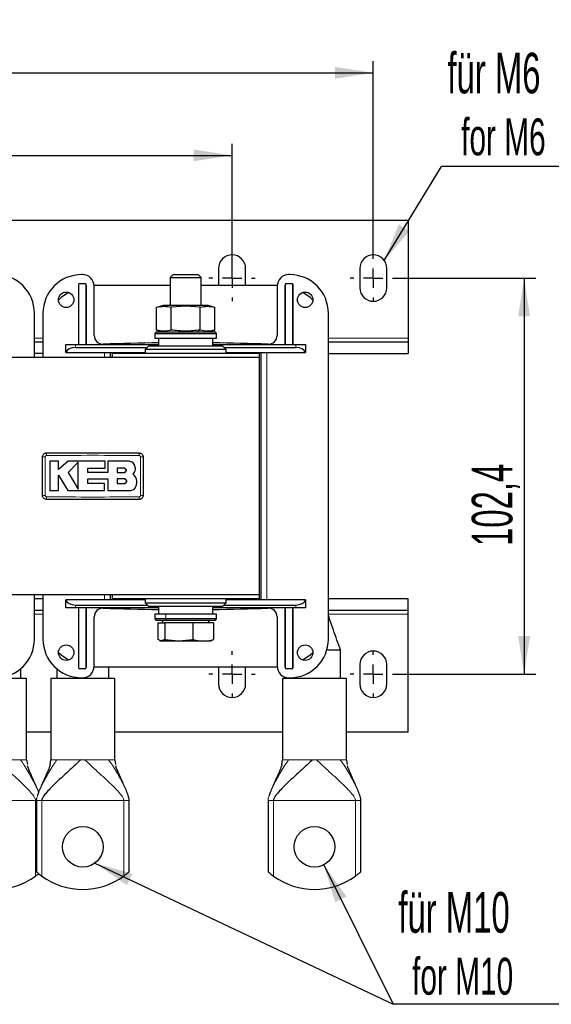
# Model space of a CAD drawing. Header units: millimetres. Extents: x 5 to 418, y 2 to 292.
# Tile 4 of 24: x 111 to 157, y 65 to 150. Entities that reach past the tile are written whole.
import ezdxf

# ---------------------------------------------------------------- set-up
doc = ezdxf.new("R2010")
doc.units = ezdxf.units.MM
doc.layers.add('SLD-0', color=7, linetype='Continuous')
doc.styles.add('SLDTEXTSTYLE0', font='TXT', dxfattribs={"width": 0.605})
doc.dimstyles.new('SLDDIMSTYLE0', dxfattribs={"dimtxt": 3.5, "dimasz": 3.302, "dimexe": 0, "dimexo": 0.0625, "dimgap": 0.875, "dimtad": 1, "dimlfac": 3, "dimrnd": 1e-09, "dimzin": 12, "dimdsep": 46, "dimtxsty": 'SLDTEXTSTYLE0', "dimsah": 1, "dimcen": 0.09, "dimadec": 0, "dimazin": 3, "dimtfac": 1, "dimtofl": 0, "dimtmove": 0, "dimatfit": 3, "dimfxl": 1, "dimfrac": 2, "dimtolj": 1, "dimtzin": 12, "dimarcsym": 0})
doc.dimstyles.new('SLDDIMSTYLE2', dxfattribs={"dimtxt": 0.18, "dimasz": 3.302, "dimexe": 0, "dimexo": 0.0625, "dimgap": 0, "dimtad": 0, "dimtih": 1, "dimtoh": 1, "dimdec": 0, "dimrnd": 1e-09, "dimzin": 0, "dimdsep": 46, "dimtxsty": 'Standard', "dimsah": 1, "dimcen": 0.09, "dimadec": 0, "dimazin": 0, "dimtfac": 3.302, "dimtdec": 0, "dimtofl": 0, "dimtmove": 0, "dimatfit": 3, "dimfxl": 1, "dimfrac": 2, "dimtolj": 1, "dimtzin": 0, "dimarcsym": 0})

# ---------------------------------------------------------------- blocks, each defined once
blk = doc.blocks.new('_D_4')
at = {"layer": 'SLD-0'}
for p, q in [((143.431, 128.042), (155.431, 128.042)), ((154.431, 128.042), (154.431, 93.909)), ((143.431, 93.909), (155.431, 93.909))]:
    blk.add_line(p, q, dxfattribs=at)
for points in [[(154.431, 128.042), (153.923, 124.74), (154.939, 124.74)], [(154.431, 93.909), (154.939, 97.211), (153.923, 97.211)]]:
    blk.add_solid(points, dxfattribs=at)
at = {"layer": 'SLD-0', "insert": (149.919, 104.96), "char_height": 3.5, "attachment_point": 1, "rotation": 90, "style": 'SLDTEXTSTYLE0'}
blk.add_mtext('102,4', dxfattribs=at)
blk = doc.blocks.new('_D_5')
at = {"layer": 'SLD-0'}
for p, q in [((70.597, 128.876), (70.597, 139.616)), ((129.264, 128.876), (129.264, 139.616)), ((70.597, 138.616), (129.264, 138.616))]:
    blk.add_line(p, q, dxfattribs=at)
for points in [[(70.597, 138.616), (73.899, 138.108), (73.899, 139.124)], [(129.264, 138.616), (125.962, 139.124), (125.962, 138.108)]]:
    blk.add_solid(points, dxfattribs=at)
at = {"layer": 'SLD-0', "insert": (95.92, 143.127), "char_height": 3.5, "attachment_point": 1, "style": 'SLDTEXTSTYLE0'}
blk.add_mtext('176', dxfattribs=at)
blk = doc.blocks.new('_D_6')
at = {"layer": 'SLD-0'}
for p, q in [((58.431, 128.876), (58.431, 146.731)), ((141.431, 130.042), (141.431, 146.731)), ((58.431, 145.731), (141.431, 145.731))]:
    blk.add_line(p, q, dxfattribs=at)
for points in [[(58.431, 145.731), (61.733, 145.223), (61.733, 146.239)], [(141.431, 145.731), (138.129, 146.239), (138.129, 145.223)]]:
    blk.add_solid(points, dxfattribs=at)
at = {"layer": 'SLD-0', "insert": (95.92, 150.243), "char_height": 3.5, "attachment_point": 1, "style": 'SLDTEXTSTYLE0'}
blk.add_mtext('249', dxfattribs=at)
blk = doc.blocks.new('SW_NOTE_0_16')
at = {"layer": 'SLD-0', "color": 0}
blk.add_line((14.321, 0), (0, 0), dxfattribs=at)
at = {"layer": 'SLD-0', "color": 0, "attachment_point": 1, "style": 'SLDTEXTSTYLE0'}
for s, insert, char_height in [('für M6', (0.499, 9.804), 3.5), ('for M6', (1.69, 4.139), 3.175)]:
    blk.add_mtext(s, dxfattribs=dict(at, insert=insert, char_height=char_height))
blk = doc.blocks.new('SW_NOTE_0_17')
at = {"layer": 'SLD-0', "color": 0}
blk.add_line((16.995, 0), (0, 0), dxfattribs=at)
blk.add_line((16.995, 0), (0, 0), dxfattribs=at)
at = {"layer": 'SLD-0', "color": 0, "attachment_point": 1, "style": 'SLDTEXTSTYLE0'}
for s, insert, char_height in [('für M10', (0.435, 9.67), 3.5), ('for M10', (1.626, 4.005), 3.175)]:
    blk.add_mtext(s, dxfattribs=dict(at, insert=insert, char_height=char_height))
blk = doc.blocks.new('SW_CENTERMARKSYMBOL_1')
at = {"layer": 'SLD-0', "color": 0}
for p, q in [((0, 1.667), (0, 2)), ((-1.667, 0), (-2, 0)), ((0, 0), (-0.833, 0)), ((0, 0), (0, 0.833)), ((0, 0), (0, -0.833)), ((0, 0), (0.833, 0)), ((1.667, 0), (2, 0)), ((0, -1.667), (0, -2))]:
    blk.add_line(p, q, dxfattribs=at)
blk = doc.blocks.new('SW_CENTERMARKSYMBOL_2')
at = {"layer": 'SLD-0', "color": 0}
for p, q in [((0, 1.667), (0, 2)), ((-1.667, 0), (-2, 0)), ((0, 0), (-0.833, 0)), ((0, 0), (0, 0.833)), ((0, 0), (0, -0.833)), ((0, 0), (0.833, 0)), ((1.667, 0), (2, 0)), ((0, -1.667), (0, -2))]:
    blk.add_line(p, q, dxfattribs=at)
blk = doc.blocks.new('SW_CENTERMARKSYMBOL_3')
at = {"layer": 'SLD-0', "color": 0}
for p, q in [((0, 1.667), (0, 2)), ((-1.667, 0), (-2, 0)), ((0, 0), (-0.833, 0)), ((0, 0), (0, 0.833)), ((0, 0), (0, -0.833)), ((0, 0), (0.833, 0)), ((1.667, 0), (2, 0)), ((0, -1.667), (0, -2))]:
    blk.add_line(p, q, dxfattribs=at)
blk = doc.blocks.new('SW_CENTERMARKSYMBOL_7')
at = {"layer": 'SLD-0', "color": 0}
for p, q in [((0, 1.667), (0, 2)), ((-1.667, 0), (-2, 0)), ((0, 0), (-0.833, 0)), ((0, 0), (0, 0.833)), ((0, 0), (0, -0.833)), ((0, 0), (0.833, 0)), ((1.667, 0), (2, 0)), ((0, -1.667), (0, -2))]:
    blk.add_line(p, q, dxfattribs=at)

msp = doc.modelspace()

# ---------------------------------------------------------------- linework, layer by layer
at = {"color": 7, "linetype": 'Continuous', "lineweight": 25}
for p, q in [((55.4305, 133.0425), (144.4305, 133.0425)), ((144.4305, 133.0425), (144.4305, 122.8758)), ((116.3805, 128.3425), (116.2972, 128.3425)), ((124.1862, 128.3425), (123.9305, 128.0868)), ((124.1862, 128.3425), (126.3415, 128.3425)), ((126.5972, 128.0868), (126.3415, 128.3425)), ((128.0972, 128.8758), (128.0972, 127.3925)), ((130.4305, 127.3925), (130.4305, 128.8758)), ((134.2305, 128.3425), (134.1472, 128.3425)), ((140.2639, 128.8758), (140.2639, 127.2091)), ((142.5972, 127.2091), (142.5972, 128.8758)), ((116.0472, 127.5758), (116.0139, 127.4217)), ((116.0139, 127.4217), (116.0139, 122.3091)), ((116.0472, 127.5758), (116.6472, 127.5758)), ((116.6805, 127.4217), (116.6472, 127.5758)), ((116.6805, 127.4217), (116.6805, 122.3091)), ((123.9305, 127.3925), (117.3793, 127.3925)), ((117.3805, 123.0946), (117.3805, 127.3425)), ((123.9305, 128.0868), (123.9305, 125.6758)), ((123.9305, 128.0868), (126.5972, 128.0868)), ((126.5972, 125.6758), (126.5972, 128.0868)), ((133.1484, 127.3925), (126.5972, 127.3925)), ((133.1472, 127.3425), (133.1472, 123.0946)), ((133.8805, 127.5758), (133.8472, 127.4217)), ((133.8472, 122.3091), (133.8472, 127.4217)), ((133.8805, 127.5758), (134.4805, 127.5758)), ((134.5139, 127.4217), (134.4805, 127.5758)), ((134.5139, 122.3091), (134.5139, 127.4217)), ((123.3305, 125.6758), (122.7596, 125.5228)), ((125.2639, 125.6758), (123.3305, 125.6758)), ((125.2639, 125.6133), (124.0129, 125.5235)), ((127.1972, 125.6758), (125.2639, 125.6758)), ((126.5148, 125.5235), (125.2639, 125.6133)), ((127.7682, 125.5228), (127.1972, 125.6758)), ((112.2305, 121.2091), (112.2305, 125.0091)), ((112.9639, 125.0091), (112.9639, 121.2091)), ((122.762, 123.5615), (122.762, 125.5235)), ((124.0129, 123.5615), (124.0129, 125.5235)), ((126.5148, 123.5615), (126.5148, 125.5235)), ((127.7657, 123.5615), (127.7657, 125.5235)), ((137.5639, 96.9425), (137.5639, 125.0091)), ((122.7305, 123.4091), (122.5972, 123.2758)), ((122.5972, 123.2758), (122.5972, 122.8758)), ((122.5972, 123.2758), (127.9284, 123.2758)), ((122.7305, 123.4091), (127.7952, 123.4091)), ((122.7529, 123.5639), (123.3305, 123.4091)), ((127.1972, 123.4091), (127.7749, 123.5639)), ((127.7952, 123.4091), (127.7972, 123.4091)), ((127.9305, 123.2758), (127.7972, 123.4091)), ((127.9284, 123.2758), (127.9305, 123.2758)), ((127.9305, 122.8758), (127.9305, 123.2758)), ((112.2305, 122.5425), (112.9639, 122.5425)), ((114.9305, 121.6425), (114.9305, 122.3091)), ((114.9305, 122.3091), (115.7639, 122.3091)), ((115.7639, 122.3091), (122.9305, 122.3091)), ((122.0972, 122.2091), (121.7639, 121.8758)), ((122.0972, 122.2091), (122.7614, 122.2091)), ((122.5972, 122.8758), (127.9284, 122.8758)), ((122.7614, 122.2091), (128.4305, 122.2091)), ((122.9305, 122.8758), (122.9305, 122.2091)), ((127.5972, 122.2091), (127.5972, 122.8758)), ((127.5972, 122.3091), (134.7639, 122.3091)), ((127.9284, 122.8758), (127.9305, 122.8758)), ((128.7639, 121.8758), (128.4305, 122.2091)), ((134.7639, 122.3091), (135.5972, 122.3091)), ((135.5972, 122.3091), (135.5972, 121.6425)), ((137.5639, 122.5425), (144.4305, 122.5425)), ((144.4305, 122.8758), (144.4305, 122.5425)), ((144.4305, 122.5425), (144.4305, 121.5425)), ((112.9639, 121.5425), (112.2305, 121.5425)), ((114.9305, 121.6425), (114.9474, 121.6425)), ((114.9474, 121.6425), (121.7639, 121.6425)), ((115.7639, 122.0758), (121.9639, 122.0758)), ((118.7805, 121.2091), (118.7805, 121.6425)), ((118.9305, 121.5425), (118.9305, 121.2091)), ((131.5972, 121.5425), (118.9305, 121.5425)), ((121.7639, 121.8758), (121.7639, 121.5425)), ((122.498, 121.8758), (121.7639, 121.8758)), ((128.7639, 121.8758), (122.498, 121.8758)), ((128.5639, 122.0758), (134.7639, 122.0758)), ((128.7639, 121.5425), (128.7639, 121.8758)), ((128.7639, 121.6425), (135.5804, 121.6425)), ((131.5972, 121.5425), (131.5972, 121.2091)), ((131.7472, 121.6425), (131.7472, 100.3091)), ((135.5804, 121.6425), (135.5972, 121.6425)), ((137.5639, 121.5425), (144.4305, 121.5425)), ((131.5972, 121.2091), (68.2639, 121.2091)), ((131.5972, 121.2091), (131.5972, 100.7425)), ((114.2935, 112.2689), (113.5604, 112.2689)), ((114.2935, 111.5579), (114.2935, 112.2689)), ((115.1278, 112.2689), (114.2935, 111.5579)), ((118.327, 112.2689), (115.1278, 112.2689)), ((116.0022, 112.1895), (115.1278, 111.29)), ((118.327, 111.6667), (118.327, 112.2689)), ((118.5587, 112.2689), (118.5587, 111.2823)), ((120.3219, 112.2689), (118.5587, 112.2689)), ((115.1278, 111.29), (116.0022, 109.8528)), ((116.8321, 111.6667), (118.327, 111.6667)), ((116.8321, 111.2823), (116.8321, 111.6667)), ((118.5587, 111.2823), (116.8321, 111.2823)), ((119.952, 111.662), (119.3716, 111.662)), ((119.3716, 111.662), (119.3716, 111.29)), ((119.3716, 111.29), (119.952, 111.29)), ((120.9308, 110.9197), (120.7411, 111.1546)), ((114.2931, 111.0574), (115.1001, 109.7311)), ((114.2931, 109.7311), (114.2931, 111.0574)), ((116.8326, 110.7574), (118.5587, 110.7574)), ((116.8326, 110.3324), (116.8326, 110.7574)), ((118.2671, 110.3324), (116.8326, 110.3324)), ((118.2671, 109.7311), (118.2671, 110.3324)), ((118.5587, 110.7574), (118.5587, 109.7311)), ((119.3716, 110.7574), (119.3716, 110.3324)), ((119.952, 110.7574), (119.3716, 110.7574)), ((119.3716, 110.3324), (119.952, 110.3324)), ((113.5604, 109.7311), (114.2931, 109.7311)), ((115.1001, 109.7311), (118.2671, 109.7311)), ((118.5587, 109.7311), (120.451, 109.7311)), ((131.5972, 100.7425), (68.2639, 100.7425)), ((112.2305, 96.9425), (112.2305, 100.7425)), ((112.9639, 100.4091), (112.2305, 100.4091)), ((112.9639, 100.7425), (112.9639, 96.9425)), ((114.9474, 100.3091), (114.9305, 100.3091)), ((114.9305, 99.6425), (114.9305, 100.3091)), ((121.7639, 100.3091), (114.9474, 100.3091)), ((118.7805, 100.3091), (118.7805, 100.7425)), ((118.9305, 100.7425), (118.9305, 100.4091)), ((131.5972, 100.4091), (118.9305, 100.4091)), ((121.7639, 100.4091), (121.7639, 100.0758)), ((128.7639, 100.0758), (128.7639, 100.4091)), ((135.5804, 100.3091), (128.7639, 100.3091)), ((131.5972, 100.7425), (131.5972, 100.4091)), ((135.5972, 100.3091), (135.5804, 100.3091)), ((135.5972, 100.3091), (135.5972, 99.6425)), ((144.4305, 100.4091), (137.5639, 100.4091)), ((144.4305, 99.4091), (144.4305, 100.4091)), ((112.9639, 99.4091), (112.2305, 99.4091)), ((115.7639, 99.6425), (114.9305, 99.6425)), ((115.7639, 99.8758), (121.9639, 99.8758)), ((122.9305, 99.6425), (115.7639, 99.6425)), ((116.0139, 99.6425), (116.0139, 94.5299)), ((116.6805, 99.6425), (116.6805, 94.5299)), ((121.7639, 100.0758), (122.0972, 99.7425)), ((121.7639, 100.0758), (122.2006, 100.0758)), ((122.4924, 99.7425), (122.0972, 99.7425)), ((122.2006, 100.0758), (128.7639, 100.0758)), ((128.4305, 99.7425), (122.4924, 99.7425)), ((122.9305, 99.7425), (122.9305, 99.0758)), ((127.5972, 99.0758), (127.5972, 99.7425)), ((134.7639, 99.6425), (127.5972, 99.6425)), ((128.4305, 99.7425), (128.7639, 100.0758)), ((128.5639, 99.8758), (134.7639, 99.8758)), ((133.8472, 94.5299), (133.8472, 99.6425)), ((134.5139, 94.5299), (134.5139, 99.6425)), ((135.5972, 99.6425), (134.7639, 99.6425)), ((144.4305, 99.4091), (137.5639, 99.4091)), ((144.4305, 99.0758), (144.4305, 99.4091)), ((117.3805, 94.6091), (117.3805, 98.857)), ((122.5972, 99.0758), (122.5972, 98.6758)), ((123.5526, 99.0758), (122.5972, 99.0758)), ((122.5972, 98.6758), (122.7305, 98.5425)), ((123.5526, 98.6758), (122.5972, 98.6758)), ((123.6381, 98.5425), (122.7305, 98.5425)), ((123.3255, 98.5425), (123.2101, 98.3425)), ((127.9305, 99.0758), (123.5526, 99.0758)), ((127.9305, 98.6758), (123.5526, 98.6758)), ((127.7972, 98.5425), (123.6381, 98.5425)), ((127.3177, 98.3425), (127.2022, 98.5425)), ((127.7972, 98.5425), (127.9305, 98.6758)), ((127.9305, 98.6758), (127.9305, 99.0758)), ((133.1472, 98.857), (133.1472, 94.6091)), ((144.4305, 88.9091), (144.4305, 99.0758)), ((122.8537, 98.3425), (122.8537, 96.8978)), ((122.8537, 98.3425), (123.4776, 98.3425)), ((123.4776, 98.3425), (123.4776, 96.8978)), ((125.8877, 98.3425), (123.4776, 98.3425)), ((125.8877, 98.3425), (125.8877, 96.8978)), ((127.674, 98.3425), (125.8877, 98.3425)), ((127.674, 98.3425), (127.674, 96.8978)), ((123.1656, 96.7758), (122.8537, 96.8978)), ((123.0173, 96.8049), (123.0972, 96.7758)), ((123.0972, 96.7758), (123.1656, 96.7758)), ((123.4776, 96.8978), (123.1656, 96.7758)), ((123.1656, 96.7758), (124.6826, 96.7758)), ((123.4776, 96.8978), (124.6826, 96.7758)), ((124.6826, 96.7758), (125.8877, 96.8978)), ((124.6826, 96.7758), (126.7809, 96.7758)), ((126.7809, 96.7758), (127.4305, 96.7758)), ((127.4305, 96.7758), (127.5104, 96.8049)), ((127.5012, 96.8302), (127.674, 96.8978)), ((138.6139, 95.9758), (137.4206, 95.9758)), ((138.6139, 93.5425), (138.6139, 96.0257)), ((111.0473, 93.5425), (111.0473, 94.3953)), ((114.1471, 94.3953), (114.1471, 93.5425)), ((116.0139, 94.5299), (116.0472, 94.3758)), ((116.6472, 94.3758), (116.0472, 94.3758)), ((116.6472, 94.3758), (116.6805, 94.5299)), ((117.3793, 94.5591), (133.1484, 94.5591)), ((118.6471, 93.5425), (118.6471, 94.5591)), ((128.0972, 94.5591), (128.0972, 93.0758)), ((130.4305, 93.0758), (130.4305, 94.5591)), ((133.8472, 94.5299), (133.8805, 94.3758)), ((134.4805, 94.3758), (133.8805, 94.3758)), ((134.4805, 94.3758), (134.5139, 94.5299)), ((140.2639, 94.7425), (140.2639, 93.0758)), ((142.5972, 93.0758), (142.5972, 94.7425)), ((111.5473, 93.5425), (106.0473, 93.5425)), ((111.5473, 86.5373), (111.5473, 93.5425)), ((113.6471, 93.5425), (113.6471, 86.5373)), ((119.1471, 93.5425), (113.6471, 93.5425)), ((116.2972, 93.6091), (116.3805, 93.6091)), ((119.1471, 86.5373), (119.1471, 93.5425)), ((133.6139, 93.5425), (133.6139, 86.5373)), ((139.1139, 93.5425), (133.6139, 93.5425)), ((134.1139, 93.6097), (134.1139, 93.5425)), ((134.1472, 93.6091), (134.2305, 93.6091)), ((139.1139, 86.5373), (139.1139, 93.5425)), ((113.6471, 88.9091), (111.5473, 88.9091)), ((133.6139, 88.9091), (119.1471, 88.9091)), ((144.4305, 88.9091), (139.1139, 88.9091)), ((111.5473, 86.5425), (111.621, 86.1358)), ((113.5859, 86.136), (113.6471, 86.5425)), ((119.1471, 86.5425), (119.2208, 86.1358)), ((133.5526, 86.136), (133.6139, 86.5425)), ((139.1139, 86.5425), (139.1875, 86.1358)), ((112.3971, 83.0425), (112.3971, 76.9037)), ((120.3971, 76.9037), (120.3971, 83.0425)), ((132.3639, 83.0425), (132.3639, 76.9037)), ((140.3639, 76.9037), (140.3639, 83.0425))]:
    msp.add_line(p, q, dxfattribs=at)
at = {"color": 7, "linetype": 'Continuous', "lineweight": 18}
for p, q in [((116.0472, 122.3091), (116.0472, 127.5758)), ((116.6472, 127.5758), (116.6472, 122.3091)), ((133.8805, 122.3091), (133.8805, 127.5758)), ((134.4805, 127.5758), (134.4805, 122.3091)), ((125.2639, 125.6758), (125.2639, 125.6133)), ((126.2305, 123.4091), (126.5148, 123.5615)), ((127.7952, 123.4091), (127.9284, 123.2758)), ((127.9284, 122.8758), (127.9284, 123.2758)), ((112.2305, 122.8758), (112.9639, 122.8758)), ((115.7639, 122.3091), (115.7639, 122.0758)), ((134.7639, 122.3091), (134.7639, 122.0758)), ((137.5639, 122.8758), (144.4305, 122.8758)), ((118.2805, 121.2091), (118.2805, 121.6425)), ((132.2472, 121.6425), (132.2472, 100.3091)), ((118.2805, 100.3091), (118.2805, 100.7425)), ((115.7639, 99.6425), (115.7639, 99.8758)), ((116.0472, 94.3758), (116.0472, 99.6425)), ((116.6472, 99.6425), (116.6472, 94.3758)), ((133.8805, 94.3758), (133.8805, 99.6425)), ((134.4805, 99.6425), (134.4805, 94.3758)), ((134.7639, 99.6425), (134.7639, 99.8758)), ((112.9639, 99.0758), (112.2305, 99.0758)), ((123.5526, 99.0758), (123.5526, 98.6758)), ((123.6381, 98.5425), (123.5526, 98.6758)), ((144.4305, 99.0758), (137.5639, 99.0758)), ((111.0221, 86.5425), (111.1135, 86.5425)), ((114.0809, 86.5425), (114.1723, 86.5425)), ((116.2244, 86.5425), (116.5698, 86.5425)), ((118.6219, 86.5425), (118.7133, 86.5425)), ((134.0476, 86.5425), (134.1391, 86.5425)), ((136.1912, 86.5425), (136.5365, 86.5425)), ((138.5887, 86.5425), (138.6801, 86.5425)), ((112.3306, 83.0425), (105.2639, 83.0425)), ((112.3971, 83.0425), (112.3306, 83.0425)), ((112.3306, 83.0425), (112.3306, 76.5265)), ((112.4237, 83.0425), (112.3971, 83.0425)), ((119.9304, 83.0425), (112.8638, 83.0425)), ((112.8638, 76.5265), (112.8638, 83.0425)), ((119.9304, 83.0425), (119.9304, 76.5265)), ((120.3971, 83.0425), (120.3705, 83.0425)), ((132.3905, 83.0425), (132.3639, 83.0425)), ((139.8972, 83.0425), (132.8305, 83.0425)), ((132.8305, 76.5265), (132.8305, 83.0425)), ((139.8972, 83.0425), (139.8972, 76.5265)), ((140.3639, 83.0425), (140.3373, 83.0425))]:
    msp.add_line(p, q, dxfattribs=at)
at = {"color": 7, "linetype": 'Continuous', "lineweight": 25, "flags": 128}
for points in [[(115.1637, 126.8118), (114.5451, 126.3787), (114.2975, 126.1541)], [(136.2302, 126.1541), (135.9826, 126.3787), (135.364, 126.8118)], [(114.2975, 95.7975), (114.5451, 95.573), (115.1637, 95.1398)], [(135.364, 95.1398), (135.9826, 95.573), (136.2302, 95.7975)]]:
    msp.add_lwpolyline(points, dxfattribs=at)
at = {"color": 7, "linetype": 'Continuous', "lineweight": 25}
for centre, radius in [((114.9639, 126.1758), 0.6667), ((135.5639, 126.1758), 0.6667), ((114.9639, 95.7758), 0.6667), ((135.5639, 95.7758), 0.6667), ((116.3971, 79.0425), 1.75), ((136.3639, 79.0425), 1.75)]:
    msp.add_circle(centre, radius, dxfattribs=at)
for centre, radius, start, end in [((129.2639, 128.8758), 1.1667, 0, 180), ((141.4305, 128.8758), 1.1667, 0, 180), ((108.8972, 125.0091), 3.3333, 0, 90), ((116.2972, 125.0091), 3.3333, 90, 180), ((116.3805, 127.3425), 1, 0, 90), ((134.1472, 127.3425), 1, 90, 180), ((134.2305, 125.0091), 3.3333, 0, 90), ((141.4305, 127.2091), 1.1667, 180, 0), ((118.1305, 123.0946), 0.75, 180, 272.107757), ((132.3972, 123.0946), 0.75, 267.892243, 0), ((125.2639, -70.7254), 193.2012, 90.69199, 92.107757), ((125.2639, -70.7254), 193.2012, 87.892243, 89.30801), ((118.1305, 98.857), 0.75, 87.892243, 180), ((125.2639, 292.677), 193.2012, 267.892243, 269.30801), ((125.2639, 292.677), 193.2012, 270.69199, 272.107757), ((132.3972, 98.857), 0.75, 0, 92.107757), ((108.8972, 96.9425), 3.3333, 270, 0), ((116.2972, 96.9425), 3.3333, 180, 270), ((134.2305, 96.9425), 3.3333, 270, 0), ((141.4305, 94.7425), 1.1667, 0, 180), ((116.3805, 94.6091), 1, 270, 0), ((134.1472, 94.6091), 1, 180, 270), ((129.2639, 93.0758), 1.1667, 180, 0), ((141.4305, 93.0758), 1.1667, 180, 0), ((108.7973, 81.3758), 6, 233.9218, 306.0782), ((116.3971, 81.3758), 6, 233.9218, 306.0782), ((136.3639, 81.3758), 6, 233.9218, 306.0782)]:
    msp.add_arc(centre, radius, start, end, dxfattribs=at)
at = {"color": 7, "linetype": 'Continuous', "lineweight": 18}
for centre, radius, start, end in [((117.9569, 112.8032), 4.6962, 177.893356, 180.691343), ((116.5734, 112.8032), 4.6936, 359.308295, 2.107774), ((113.1032, 107.8139), 4.8317, 89.32804, 92.047543), ((121.4246, 107.8171), 4.8284, 87.951097, 90.672402), ((113.1032, 114.1345), 4.8284, 267.951097, 270.672402), ((117.9543, 109.1484), 4.6936, 179.308295, 182.107774), ((116.5708, 109.1484), 4.6962, 357.893356, 0.691343), ((121.4246, 114.1377), 4.8317, 269.32804, 272.047543)]:
    msp.add_arc(centre, radius, start, end, dxfattribs=at)
at = {"color": 7, "linetype": 'Continuous', "lineweight": 25}
for centre, start_param, end_param in [((115.7639, 121.5341), 1.5707963, 2.9402347), ((134.7639, 121.5341), 0.2013579, 1.5707963), ((115.7639, 100.4175), 3.3429506, 4.712389), ((134.7639, 100.4175), 4.712389, 6.0818274)]:
    msp.add_ellipse(centre, major_axis=(0.8333, 0), ratio=0.65, start_param=start_param, end_param=end_param, dxfattribs=at)
for points, knots in [([(122.762, 125.5235), (122.9705, 125.5684), (123.3875, 125.6582), (123.8044, 125.5684), (124.0129, 125.5235)], [0, 0, 0, 0, 0.4999949, 1, 1, 1, 1]), ([(126.5148, 125.5235), (126.7233, 125.5684), (127.1402, 125.6582), (127.5572, 125.5684), (127.7657, 125.5235)], [0, 0, 0, 0, 0.4999949, 1, 1, 1, 1]), ([(124.0129, 123.5615), (123.8044, 123.5166), (123.3875, 123.4268), (122.9705, 123.5166), (122.762, 123.5615)], [0, 0, 0, 0, 0.4999949, 1, 1, 1, 1]), ([(126.5148, 123.5615), (126.0971, 123.5165), (125.2631, 123.4268), (124.4292, 123.5166), (124.0129, 123.5615)], [0, 0, 0, 0, 0.5008729, 1, 1, 1, 1]), ([(127.7657, 123.5615), (127.5572, 123.5166), (127.1403, 123.4268), (126.7233, 123.5166), (126.5148, 123.5615)], [0, 0, 0, 0, 0.4999949, 1, 1, 1, 1]), ([(112.9305, 112.6425), (112.9342, 112.68), (112.9416, 112.7549), (112.999, 112.8548), (113.0836, 112.9302), (113.1773, 112.9701), (113.2393, 112.9742), (113.2639, 112.9758)], [0, 0, 0, 0, 0.2146728, 0.4293525, 0.6440267, 0.8586958, 1, 1, 1, 1]), ([(113.2639, 112.9758), (114.5971, 112.9758), (117.2638, 112.9758), (119.9304, 112.9758), (121.2639, 112.9758)], [0, 0, 0, 0, 0.499961, 1, 1, 1, 1]), ([(121.2639, 112.9758), (121.3013, 112.9721), (121.3763, 112.9648), (121.4762, 112.9073), (121.5515, 112.8227), (121.5915, 112.729), (121.5956, 112.6671), (121.5972, 112.6425)], [0, 0, 0, 0, 0.2146723, 0.429352, 0.6440261, 0.8586954, 1, 1, 1, 1]), ([(112.9305, 109.3091), (112.9305, 109.6636), (112.9305, 110.3963), (112.9305, 111.5075), (112.9305, 112.2641), (112.9305, 112.6425)], [0, 0, 0, 0, 0.3189773, 0.6594761, 1, 1, 1, 1]), ([(113.5604, 112.2689), (113.5604, 111.9218), (113.5604, 111.0759), (113.5604, 110.2299), (113.5604, 109.7311)], [0, 0, 0, 0, 0.410329, 1, 1, 1, 1]), ([(116.0022, 109.8528), (116.0022, 110.1998), (116.0022, 110.9786), (116.0022, 111.7576), (116.0022, 112.1895)], [0, 0, 0, 0, 0.445477, 1, 1, 1, 1]), ([(120.9308, 111.66), (120.9241, 111.7284), (120.9107, 111.8652), (120.8058, 112.0477), (120.6514, 112.1854), (120.4801, 112.2584), (120.3669, 112.2659), (120.3219, 112.2689)], [0, 0, 0, 0, 0.2145899, 0.4291787, 0.6437974, 0.8584406, 1, 1, 1, 1]), ([(121.5972, 112.6425), (121.5972, 112.2881), (121.5972, 111.5553), (121.5972, 110.4442), (121.5972, 109.6875), (121.5972, 109.3091)], [0, 0, 0, 0, 0.3189773, 0.6594761, 1, 1, 1, 1]), ([(119.952, 111.29), (119.9729, 111.292), (120.0148, 111.2962), (120.0705, 111.3283), (120.1128, 111.3756), (120.137, 111.4347), (120.1402, 111.4983), (120.1222, 111.5593), (120.085, 111.611), (120.0329, 111.6472), (119.9857, 111.6609), (119.9584, 111.6618), (119.952, 111.662)], [0, 0, 0, 0, 0.107578, 0.2151551, 0.3227414, 0.4302646, 0.5376805, 0.6449865, 0.7522129, 0.8594106, 0.9666404, 1, 1, 1, 1]), ([(119.952, 111.662), (119.9729, 111.6599), (120.0147, 111.6558), (120.0704, 111.6238), (120.1127, 111.5766), (120.1369, 111.5177), (120.1403, 111.4542), (120.1225, 111.3932), (120.0854, 111.3414), (120.0334, 111.3049), (119.986, 111.2911), (119.9586, 111.2902), (119.952, 111.29)], [0, 0, 0, 0, 0.1073343, 0.2146721, 0.3219288, 0.4291301, 0.5363387, 0.6436098, 0.7509827, 0.8584684, 0.9660383, 1, 1, 1, 1]), ([(120.7411, 111.1546), (120.7875, 111.2109), (120.8804, 111.3235), (120.9329, 111.5075), (120.9314, 111.62), (120.9308, 111.66)], [0, 0, 0, 0, 0.3919652, 0.7839445, 1, 1, 1, 1]), ([(119.952, 110.3324), (119.9759, 110.3347), (120.0236, 110.3394), (120.0872, 110.3761), (120.1356, 110.43), (120.1632, 110.4973), (120.1671, 110.5698), (120.1468, 110.6396), (120.1045, 110.6987), (120.045, 110.7404), (119.9908, 110.7561), (119.9595, 110.7572), (119.952, 110.7574)], [0, 0, 0, 0, 0.1073587, 0.2147209, 0.322003, 0.4292233, 0.5364372, 0.6436972, 0.7510459, 0.8585026, 0.9660513, 1, 1, 1, 1]), ([(119.952, 110.7574), (119.9759, 110.7551), (120.0238, 110.7503), (120.0874, 110.7136), (120.1358, 110.6596), (120.1633, 110.5921), (120.167, 110.5195), (120.1465, 110.4497), (120.104, 110.3907), (120.0445, 110.3492), (119.9905, 110.3336), (119.9594, 110.3326), (119.952, 110.3324)], [0, 0, 0, 0, 0.1075789, 0.2151577, 0.3227289, 0.4302244, 0.537613, 0.6449022, 0.752128, 0.8593402, 0.9665939, 1, 1, 1, 1]), ([(120.9732, 110.0816), (121.0068, 110.1754), (121.0739, 110.3628), (121.0551, 110.6631), (120.9713, 110.8361), (120.9308, 110.9197)], [0, 0, 0, 0, 0.3407821, 0.6815687, 1, 1, 1, 1]), ([(120.451, 109.7311), (120.5145, 109.7373), (120.6414, 109.7497), (120.8097, 109.8471), (120.919, 109.9662), (120.9596, 110.0526), (120.9732, 110.0816)], [0, 0, 0, 0, 0.2851253, 0.5702516, 0.8553553, 1, 1, 1, 1]), ([(113.2639, 108.9758), (113.2264, 108.9795), (113.1514, 108.9869), (113.0516, 109.0443), (112.9762, 109.1289), (112.9362, 109.2226), (112.9321, 109.2846), (112.9305, 109.3091)], [0, 0, 0, 0, 0.2146723, 0.429352, 0.6440261, 0.8586954, 1, 1, 1, 1]), ([(121.2639, 108.9758), (119.9306, 108.9758), (117.264, 108.9758), (114.5973, 108.9758), (113.2639, 108.9758)], [0, 0, 0, 0, 0.499961, 1, 1, 1, 1]), ([(121.5972, 109.3091), (121.5935, 109.2717), (121.5861, 109.1967), (121.5287, 109.0968), (121.4441, 109.0215), (121.3504, 108.9815), (121.2884, 108.9774), (121.2639, 108.9758)], [0, 0, 0, 0, 0.2146728, 0.4293525, 0.6440267, 0.8586958, 1, 1, 1, 1]), ([(138.6139, 95.9758), (138.4061, 96.5621), (138.0499, 97.5677), (137.7069, 98.5595), (137.5639, 98.973)], [0, 0, 0, 0, 0.5831087, 1, 1, 1, 1]), ([(125.8877, 96.8978), (125.897, 96.8955), (126.1914, 96.8208), (126.4908, 96.7979), (126.7809, 96.7758)], [0, 0, 0, 0, 0.031485, 1, 1, 1, 1]), ([(126.7809, 96.7758), (127.007, 96.7895), (127.3066, 96.8076), (127.6016, 96.88), (127.674, 96.8978)], [0, 0, 0, 0, 0.7546767, 1, 1, 1, 1]), ([(116.2244, 86.5425), (116.0942, 86.419), (115.809, 86.1488), (115.406, 85.78), (114.9656, 85.3781), (114.5086, 84.9596), (114.035, 84.5155), (113.5987, 84.0873), (113.2349, 83.6922), (113.002, 83.3965), (112.8956, 83.193), (112.8674, 83.0965), (112.8649, 83.059), (112.8638, 83.0425)], [0, 0, 0, 0, 0.0781273, 0.1710083, 0.278026, 0.4166976, 0.5603945, 0.7170593, 0.8519797, 0.9499554, 0.983819, 0.9928589, 1, 1, 1, 1]), ([(136.1912, 86.5425), (136.0609, 86.419), (135.7757, 86.1488), (135.3727, 85.78), (134.9323, 85.3781), (134.4753, 84.9596), (134.0017, 84.5155), (133.5654, 84.0873), (133.2017, 83.6922), (132.9688, 83.3965), (132.8623, 83.193), (132.8341, 83.0965), (132.8316, 83.059), (132.8305, 83.0425)], [0, 0, 0, 0, 0.0781273, 0.1710083, 0.278026, 0.4166976, 0.5603945, 0.7170593, 0.8519797, 0.9499554, 0.983819, 0.9928589, 1, 1, 1, 1]), ([(112.61, 83.72), (112.5975, 83.7556), (112.5243, 83.963), (112.3706, 84.3018), (112.1687, 84.7564), (111.9788, 85.1723), (111.8195, 85.542), (111.7097, 85.8089), (111.6575, 85.9675), (111.644, 86.0088)], [0, 0, 0, 0, 0.0452432, 0.2636959, 0.480156, 0.6740136, 0.8340396, 0.956744, 1, 1, 1, 1]), ([(113.5934, 86.1371), (113.5658, 86.052), (113.4764, 85.7768), (113.284, 85.3275), (112.9822, 84.6523), (112.697, 84.0507), (112.5344, 83.5839), (112.4915, 83.4608)], [0, 0, 0, 0, 0.0767185, 0.2481005, 0.4890461, 0.865233, 1, 1, 1, 1]), ([(120.3971, 83.0425), (120.3959, 83.0664), (120.3925, 83.1361), (120.3679, 83.2513), (120.2998, 83.4989), (120.1648, 83.8518), (119.972, 84.3046), (119.7682, 84.7557), (119.5787, 85.1725), (119.4194, 85.542), (119.3095, 85.8089), (119.2574, 85.9675), (119.2438, 86.0088)], [0, 0, 0, 0, 0.01803905, 0.05267325, 0.09640228, 0.24574146, 0.41831927, 0.58932292, 0.74247054, 0.86889115, 0.96582775, 1, 1, 1, 1]), ([(133.5601, 86.1371), (133.5325, 86.052), (133.4432, 85.7768), (133.2508, 85.3275), (132.9489, 84.6523), (132.6638, 84.0507), (132.5011, 83.5839), (132.4582, 83.4608)], [0, 0, 0, 0, 0.0767185, 0.2481005, 0.4890461, 0.865233, 1, 1, 1, 1]), ([(140.3639, 83.0425), (140.3627, 83.0664), (140.3593, 83.1361), (140.3346, 83.2513), (140.2665, 83.4989), (140.1316, 83.8518), (139.9387, 84.3046), (139.735, 84.7557), (139.5454, 85.1725), (139.3861, 85.542), (139.2762, 85.8089), (139.2241, 85.9675), (139.2105, 86.0088)], [0, 0, 0, 0, 0.0180391, 0.0526733, 0.0964023, 0.2457415, 0.4183193, 0.5893229, 0.7424705, 0.8688912, 0.9658278, 1, 1, 1, 1]), ([(112.3306, 76.5265), (112.3955, 76.5747), (112.4931, 76.6472), (112.5709, 76.7118), (112.5969, 76.7335)], [0, 0, 0, 0, 0.6649821, 1, 1, 1, 1]), ([(112.3971, 76.9037), (112.4007, 76.9005), (112.4079, 76.894), (112.4661, 76.8426), (112.5684, 76.7552), (112.7093, 76.6412), (112.8166, 76.5615), (112.8638, 76.5265)], [0, 0, 0, 0, 0.1547613, 0.3088456, 0.5207845, 0.7892573, 1, 1, 1, 1]), ([(119.9304, 76.5265), (119.9938, 76.5739), (120.122, 76.6696), (120.2687, 76.7913), (120.357, 76.8679), (120.3927, 76.8998), (120.3959, 76.9026), (120.3971, 76.9037)], [0, 0, 0, 0, 0.2833462, 0.5731387, 0.7583389, 0.9118967, 1, 1, 1, 1]), ([(132.3639, 76.9037), (132.3674, 76.9005), (132.3746, 76.894), (132.4328, 76.8426), (132.5351, 76.7552), (132.676, 76.6412), (132.7833, 76.5615), (132.8305, 76.5265)], [0, 0, 0, 0, 0.1547613, 0.3088456, 0.5207845, 0.7892573, 1, 1, 1, 1]), ([(139.8972, 76.5265), (139.9606, 76.5739), (140.0888, 76.6696), (140.2355, 76.7913), (140.3237, 76.8679), (140.3595, 76.8998), (140.3627, 76.9026), (140.3639, 76.9037)], [0, 0, 0, 0, 0.2833462, 0.5731387, 0.7583389, 0.9118967, 1, 1, 1, 1])]:
    msp.add_open_spline(points, degree=3, knots=knots, dxfattribs=at)
at = {"color": 7, "linetype": 'Continuous', "lineweight": 18}
for points, knots in [([(113.1598, 112.6452), (113.156, 112.2663), (113.1484, 111.5084), (113.1487, 110.3953), (113.1562, 109.6614), (113.1598, 109.3064)], [0, 0, 0, 0, 0.34049894, 0.6810495, 1, 1, 1, 1]), ([(113.261, 112.7465), (113.2536, 112.7459), (113.2349, 112.7445), (113.2067, 112.7321), (113.1811, 112.7093), (113.1636, 112.6791), (113.1611, 112.6565), (113.1598, 112.6452)], [0, 0, 0, 0, 0.140567, 0.3553278, 0.5708439, 0.7860438, 1, 1, 1, 1]), ([(121.2667, 112.7465), (119.9323, 112.76), (117.2638, 112.7871), (114.5952, 112.76), (113.261, 112.7465)], [0, 0, 0, 0, 0.5000392, 1, 1, 1, 1]), ([(121.3679, 112.6452), (121.3673, 112.6526), (121.3659, 112.6713), (121.3535, 112.6996), (121.3307, 112.7252), (121.3006, 112.7428), (121.278, 112.7453), (121.2667, 112.7465)], [0, 0, 0, 0, 0.14065692, 0.35550386, 0.57103286, 0.78617162, 1, 1, 1, 1]), ([(121.3679, 109.3064), (121.3717, 109.6853), (121.3794, 110.4433), (121.379, 111.5563), (121.3715, 112.2903), (121.3679, 112.6452)], [0, 0, 0, 0, 0.34049894, 0.6810495, 1, 1, 1, 1]), ([(113.1598, 109.3064), (113.1604, 109.299), (113.1618, 109.2803), (113.1742, 109.2521), (113.197, 109.2265), (113.2271, 109.2089), (113.2498, 109.2064), (113.261, 109.2051)], [0, 0, 0, 0, 0.1406569, 0.3555039, 0.5710329, 0.7861716, 1, 1, 1, 1]), ([(113.261, 109.2051), (114.5954, 109.1916), (117.264, 109.1645), (119.9325, 109.1916), (121.2667, 109.2051)], [0, 0, 0, 0, 0.50003915, 1, 1, 1, 1]), ([(121.2667, 109.2051), (121.2741, 109.2057), (121.2928, 109.2071), (121.321, 109.2195), (121.3466, 109.2424), (121.3642, 109.2725), (121.3667, 109.2951), (121.3679, 109.3064)], [0, 0, 0, 0, 0.140567, 0.3553278, 0.5708439, 0.7860438, 1, 1, 1, 1]), ([(112.3306, 83.0425), (112.3298, 83.0563), (112.3281, 83.087), (112.317, 83.1316), (112.29, 83.2098), (112.187, 83.4034), (111.9596, 83.692), (111.5957, 84.0874), (111.1205, 84.5537), (110.5668, 85.0698), (109.997, 85.5899), (109.4702, 86.0696), (109.1252, 86.3957), (108.9699, 86.5425)], [0, 0, 0, 0, 0.0059709, 0.0132261, 0.0221276, 0.0501338, 0.1481345, 0.2830893, 0.4397941, 0.6222442, 0.7924239, 0.9065862, 1, 1, 1, 1]), ([(112.5919, 83.741), (112.5693, 83.7991), (112.4794, 84.0308), (112.2935, 84.4049), (112.0224, 84.9325), (111.708, 85.485), (111.3839, 86.0227), (111.1338, 86.382), (111.0221, 86.5425)], [0, 0, 0, 0, 0.0554118, 0.2209844, 0.4046793, 0.627835, 0.8338192, 1, 1, 1, 1]), ([(112.3971, 83.0425), (112.3979, 83.0625), (112.3998, 83.1073), (112.4111, 83.1754), (112.4382, 83.299), (112.5209, 83.5604), (112.6764, 83.9366), (112.8998, 84.4079), (113.1723, 84.9315), (113.4863, 85.4853), (113.8105, 86.0226), (114.0606, 86.382), (114.1723, 86.5425)], [0, 0, 0, 0, 0.01051005, 0.02355371, 0.03947774, 0.08847638, 0.21140296, 0.34963258, 0.50299168, 0.68929503, 0.86126258, 1, 1, 1, 1]), ([(119.9304, 83.0425), (119.9297, 83.0563), (119.928, 83.087), (119.9168, 83.1316), (119.8899, 83.2098), (119.7868, 83.4034), (119.5594, 83.692), (119.1955, 84.0874), (118.7203, 84.5537), (118.1667, 85.0698), (117.5968, 85.5899), (117.07, 86.0696), (116.725, 86.3957), (116.5698, 86.5425)], [0, 0, 0, 0, 0.0059709, 0.0132261, 0.0221276, 0.0501338, 0.1481345, 0.2830893, 0.4397941, 0.6222442, 0.7924239, 0.9065862, 1, 1, 1, 1]), ([(120.3971, 83.0425), (120.3963, 83.0625), (120.3945, 83.1073), (120.3831, 83.1754), (120.356, 83.299), (120.2733, 83.5604), (120.1179, 83.9366), (119.8944, 84.4079), (119.6219, 84.9315), (119.3079, 85.4853), (118.9838, 86.0226), (118.7336, 86.382), (118.6219, 86.5425)], [0, 0, 0, 0, 0.01051005, 0.02355371, 0.03947774, 0.08847638, 0.21140296, 0.34963258, 0.50299168, 0.68929503, 0.86126258, 1, 1, 1, 1]), ([(132.3639, 83.0425), (132.3647, 83.0625), (132.3665, 83.1073), (132.3779, 83.1754), (132.405, 83.299), (132.4876, 83.5604), (132.6431, 83.9366), (132.8665, 84.4079), (133.1391, 84.9315), (133.453, 85.4853), (133.7772, 86.0226), (134.0274, 86.382), (134.1391, 86.5425)], [0, 0, 0, 0, 0.01051, 0.0235537, 0.0394777, 0.0884764, 0.211403, 0.3496326, 0.5029917, 0.689295, 0.8612626, 1, 1, 1, 1]), ([(139.8972, 83.0425), (139.8964, 83.0563), (139.8947, 83.087), (139.8836, 83.1316), (139.8566, 83.2098), (139.7536, 83.4034), (139.5262, 83.692), (139.1623, 84.0874), (138.6871, 84.5537), (138.1334, 85.0698), (137.5636, 85.5899), (137.0368, 86.0696), (136.6918, 86.3957), (136.5365, 86.5425)], [0, 0, 0, 0, 0.0059709, 0.0132261, 0.0221276, 0.0501338, 0.1481345, 0.2830893, 0.4397941, 0.6222442, 0.7924239, 0.9065862, 1, 1, 1, 1]), ([(140.3639, 83.0425), (140.363, 83.0625), (140.3612, 83.1073), (140.3499, 83.1754), (140.3227, 83.299), (140.2401, 83.5604), (140.0846, 83.9366), (139.8612, 84.4079), (139.5886, 84.9315), (139.2747, 85.4853), (138.9505, 86.0226), (138.7004, 86.382), (138.5887, 86.5425)], [0, 0, 0, 0, 0.01051005, 0.02355371, 0.03947774, 0.08847638, 0.21140296, 0.34963258, 0.50299168, 0.68929503, 0.86126258, 1, 1, 1, 1])]:
    msp.add_open_spline(points, degree=3, knots=knots, dxfattribs=at)
for points in [[(108.9699, 86.5425), (109.1704, 86.5425), (109.5714, 86.5425), (110.1314, 86.5425), (110.6354, 86.5425), (110.8932, 86.5425), (111.0221, 86.5425)], [(111.1135, 86.5425), (111.2389, 86.5425), (111.4897, 86.5425), (111.5281, 86.5425), (111.5473, 86.5425)], [(113.6471, 86.5425), (113.6663, 86.5425), (113.7047, 86.5425), (113.9555, 86.5425), (114.0809, 86.5425)], [(114.1723, 86.5425), (114.3012, 86.5425), (114.5589, 86.5425), (115.063, 86.5425), (115.623, 86.5425), (116.024, 86.5425), (116.2244, 86.5425)], [(116.5698, 86.5425), (116.7703, 86.5425), (117.1712, 86.5425), (117.7313, 86.5425), (118.2353, 86.5425), (118.493, 86.5425), (118.6219, 86.5425)], [(118.7133, 86.5425), (118.8388, 86.5425), (119.0896, 86.5425), (119.1279, 86.5425), (119.1471, 86.5425)], [(133.6139, 86.5425), (133.633, 86.5425), (133.6714, 86.5425), (133.9222, 86.5425), (134.0476, 86.5425)], [(134.1391, 86.5425), (134.2679, 86.5425), (134.5257, 86.5425), (135.0297, 86.5425), (135.5897, 86.5425), (135.9907, 86.5425), (136.1912, 86.5425)], [(136.5365, 86.5425), (136.737, 86.5425), (137.138, 86.5425), (137.698, 86.5425), (138.202, 86.5425), (138.4598, 86.5425), (138.5887, 86.5425)], [(138.6801, 86.5425), (138.8055, 86.5425), (139.0563, 86.5425), (139.0947, 86.5425), (139.1139, 86.5425)], [(112.8638, 83.0425), (112.8158, 83.0425), (112.72, 83.0425), (112.5904, 83.0425), (112.4837, 83.0425), (112.4437, 83.0425), (112.4237, 83.0425)], [(120.3705, 83.0425), (120.3505, 83.0425), (120.3106, 83.0425), (120.2038, 83.0425), (120.0742, 83.0425), (119.9784, 83.0425), (119.9304, 83.0425)], [(132.8305, 83.0425), (132.7826, 83.0425), (132.6867, 83.0425), (132.5572, 83.0425), (132.4504, 83.0425), (132.4104, 83.0425), (132.3905, 83.0425)], [(140.3373, 83.0425), (140.3173, 83.0425), (140.2773, 83.0425), (140.1705, 83.0425), (140.041, 83.0425), (139.9451, 83.0425), (139.8972, 83.0425)]]:
    msp.add_open_spline(points, degree=3, dxfattribs=at)

# ---------------------------------------------------------------- block references
at = {"layer": 'SLD-0'}
for name, p in [('SW_NOTE_0_16', (147.3173, 137.657)), ('SW_CENTERMARKSYMBOL_1', (129.2639, 128.0425)), ('SW_CENTERMARKSYMBOL_7', (141.4305, 128.0425)), ('SW_CENTERMARKSYMBOL_3', (129.2639, 93.9091)), ('SW_CENTERMARKSYMBOL_2', (141.4305, 93.9091)), ('SW_NOTE_0_17', (143.1548, 65.4743))]:
    msp.add_blockref(name, p, dxfattribs=at)

# ---------------------------------------------------------------- dimensions: what is measured, and where the dimension line sits
for base, p1, p2, picture, middle in [((141.4305, 145.7311), (58.4305, 128.8758), (141.4305, 130.0425), '_D_6', (99.9305, 145.7311)), ((129.2639, 138.6156), (70.5972, 128.8758), (129.2639, 128.8758), '_D_5', (99.9305, 138.6156))]:
    dim = msp.add_linear_dim(base=base, p1=p1, p2=p2, dimstyle='SLDDIMSTYLE0', dxfattribs=at)
    dim.commit()
    dim.dimension.update_dxf_attribs({"geometry": picture, "text_midpoint": middle, "dimtype": 160})
dim = msp.add_linear_dim(base=(154.4305, 93.9091), p1=(143.4305, 128.0425), p2=(143.4305, 93.9091), angle=90, dimstyle='SLDDIMSTYLE0', dxfattribs=at)
dim.commit()
dim.dimension.update_dxf_attribs({"geometry": '_D_4', "text_midpoint": (154.4305, 110.9758), "dimtype": 160})

# ---------------------------------------------------------------- leaders
for points in [[(142.3685, 129.5696), (147.3173, 137.657)], [(117.4431, 77.6395), (143.1548, 65.4743)], [(137.1619, 77.485), (143.1548, 65.4743)]]:
    msp.add_leader(points, dimstyle='SLDDIMSTYLE2', dxfattribs=at)

doc.saveas('drawing.dxf')
